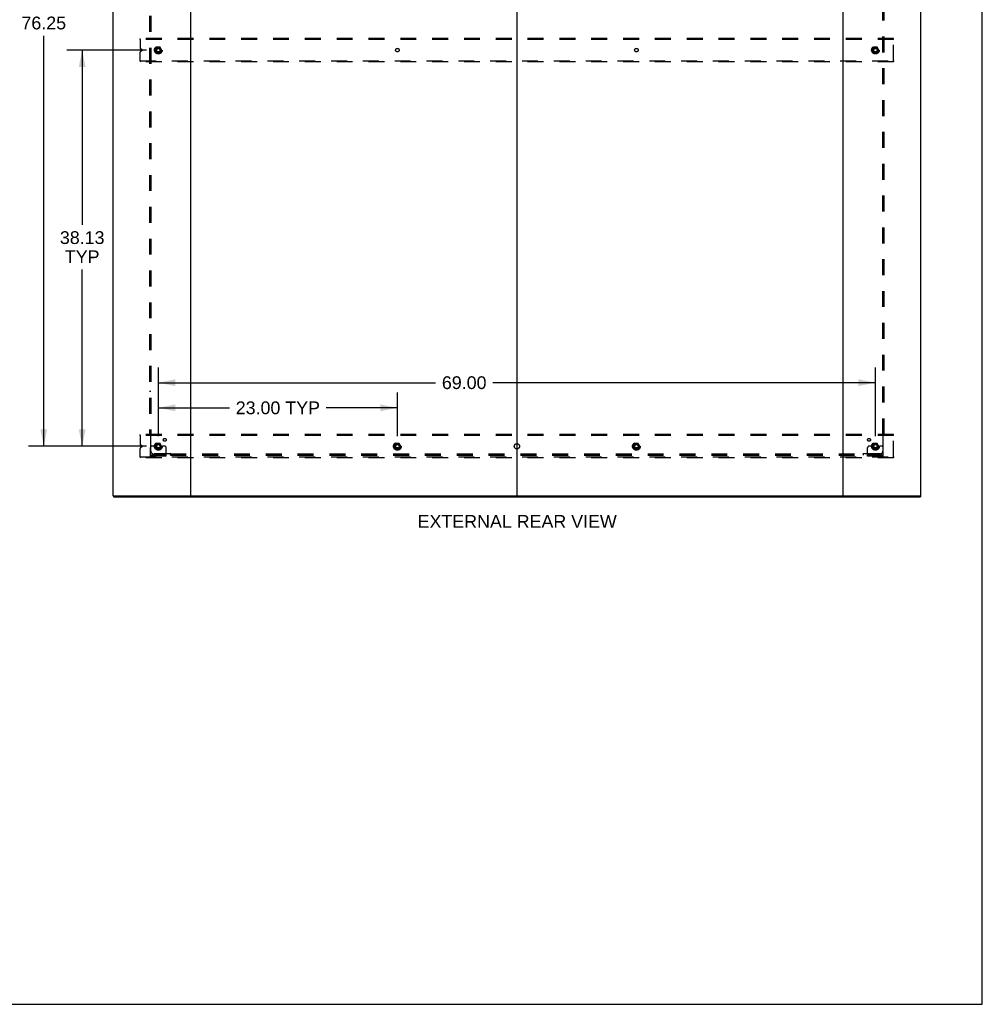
# Model space of a CAD drawing. Header units: inches. Extents: x 0 to 278, y 0 to 180.
# Tile 77 of 81: x 186 to 278, y 0 to 95. Entities that reach past the tile are written whole.
import ezdxf

# ---------------------------------------------------------------- set-up
doc = ezdxf.new("R2010")
doc.units = ezdxf.units.IN
doc.header["$LTSCALE"] = 15.310625
doc.header["$MEASUREMENT"] = 0
doc.linetypes.add('DOT', pattern=[0.2, 0.1, -0.1])
doc.linetypes.add('HIDDEN', pattern=[0.2, 0.1, -0.1])
doc.layers.get('0').update_dxf_attribs({"linetype": 'CONTINUOUS'})
for name, color, linetype in [('DEFAULT_2', 8, 'HIDDEN'), ('DIMENSIONS', 7, 'CONTINUOUS'), ('SUBPANEL', 7, 'CONTINUOUS')]:
    doc.layers.add(name, color=color, linetype=linetype)
doc.styles.get("Standard").update_dxf_attribs({"font": 'arial.ttf'})
doc.dimstyles.new('DIMSTYLE_1', dxfattribs={"dimtxt": 1.228125, "dimasz": 1.6375, "dimexe": 0.09, "dimexo": 0.07, "dimgap": 0.0375, "dimtad": 0, "dimtih": 1, "dimtoh": 1, "dimzin": 4, "dimdsep": 46, "dimtxsty": 'Standard', "dimblk": '_FILLED', "dimblk1": '_FILLED', "dimblk2": '_FILLED', "dimcen": 0.09, "dimadec": 3, "dimazin": 1, "dimtfac": 1, "dimtdec": 3, "dimtofl": 0, "dimtmove": 0, "dimatfit": 3, "dimldrblk": '_FILLED', "dimfxl": 0, "dimtolj": 1, "dimtzin": 4, "dimarcsym": 0})

# ---------------------------------------------------------------- blocks, each defined once
blk = doc.blocks.new('_FILLED')
at = {"color": 0, "linetype": 'ByBlock'}
blk.add_solid([(0, 0), (-1, 0.2), (-1, -0.2)], dxfattribs=at)
blk = doc.blocks.new('*D2')
at = {"layer": 'DIMENSIONS', "color": 2, "linetype": 'Continuous'}
for p, q in [((199.094, 54.682), (199.094, 58.876)), ((222.094, 54.682), (222.094, 58.876)), ((199.094, 57.402), (205.933, 57.402)), ((222.094, 57.402), (215.255, 57.402))]:
    blk.add_line(p, q, dxfattribs=at)
at = {"layer": 'DIMENSIONS', "color": 2, "linetype": 'Continuous', "xscale": 1.6375, "yscale": 1.6375, "zscale": 1.6375, "rotation": 180}
blk.add_blockref('_FILLED', (199.094, 57.402), dxfattribs=at)
at = {"layer": 'DIMENSIONS', "color": 2, "linetype": 'Continuous', "xscale": 1.6375, "yscale": 1.6375, "zscale": 1.6375}
blk.add_blockref('_FILLED', (222.094, 57.402), dxfattribs=at)
at = {"layer": 'DIMENSIONS', "color": 2, "linetype": 'Continuous', "insert": (210.594, 58.016), "char_height": 1.2281, "width": 8.09467, "attachment_point": 2, "line_spacing_factor": 0.9}
blk.add_mtext('23.00 TYP', dxfattribs=at)
blk = doc.blocks.new('*D3')
at = {"layer": 'DIMENSIONS', "color": 2, "linetype": 'Continuous'}
for p, q in [((197.948, 129.951), (186.595, 129.951)), ((188.069, 129.951), (188.069, 95.662)), ((188.069, 53.701), (188.069, 93.206)), ((197.948, 53.701), (186.595, 53.701))]:
    blk.add_line(p, q, dxfattribs=at)
at = {"layer": 'DIMENSIONS', "color": 2, "linetype": 'Continuous', "xscale": 1.6375, "yscale": 1.6375, "zscale": 1.6375}
for p, rotation in [((188.069, 129.951), 90), ((188.069, 53.701), 270)]:
    blk.add_blockref('_FILLED', p, dxfattribs=dict(at, rotation=rotation))
at = {"layer": 'DIMENSIONS', "color": 2, "linetype": 'Continuous', "insert": (188.069, 95.048), "char_height": 1.2281, "width": 4.29159, "attachment_point": 2, "line_spacing_factor": 0.9}
blk.add_mtext('76.25', dxfattribs=at)
blk = doc.blocks.new('*D4')
at = {"layer": 'DIMENSIONS', "color": 2, "linetype": 'Continuous'}
for p, q in [((199.094, 54.682), (199.094, 61.295)), ((268.094, 54.682), (268.094, 61.295)), ((199.094, 59.821), (225.764, 59.821)), ((268.094, 59.821), (231.283, 59.821))]:
    blk.add_line(p, q, dxfattribs=at)
at = {"layer": 'DIMENSIONS', "color": 2, "linetype": 'Continuous', "xscale": 1.6375, "yscale": 1.6375, "zscale": 1.6375, "rotation": 180}
blk.add_blockref('_FILLED', (199.094, 59.821), dxfattribs=at)
at = {"layer": 'DIMENSIONS', "color": 2, "linetype": 'Continuous', "xscale": 1.6375, "yscale": 1.6375, "zscale": 1.6375}
blk.add_blockref('_FILLED', (268.094, 59.821), dxfattribs=at)
at = {"layer": 'DIMENSIONS', "color": 2, "linetype": 'Continuous', "insert": (228.523, 60.435), "char_height": 1.2281, "width": 4.29159, "attachment_point": 2, "line_spacing_factor": 0.9}
blk.add_mtext('69.00', dxfattribs=at)
blk = doc.blocks.new('*D5')
at = {"layer": 'DIMENSIONS', "color": 2, "linetype": 'Continuous'}
for p, q in [((197.948, 91.826), (190.291, 91.826)), ((191.765, 91.826), (191.765, 75.009)), ((191.765, 53.701), (191.765, 70.711)), ((197.948, 53.701), (190.291, 53.701))]:
    blk.add_line(p, q, dxfattribs=at)
at = {"layer": 'DIMENSIONS', "color": 2, "linetype": 'Continuous', "xscale": 1.6375, "yscale": 1.6375, "zscale": 1.6375}
for p, rotation in [((191.765, 91.826), 90), ((191.765, 53.701), 270)]:
    blk.add_blockref('_FILLED', p, dxfattribs=dict(at, rotation=rotation))
at = {"layer": 'DIMENSIONS', "color": 2, "linetype": 'Continuous', "insert": (191.765, 74.395), "char_height": 1.2281, "width": 4.29159, "attachment_point": 2, "line_spacing_factor": 0.9}
blk.add_mtext('38.13\\PTYP', dxfattribs=at)

msp = doc.modelspace()

# ---------------------------------------------------------------- linework, layer by layer
at = {"color": 7, "linetype": 'Continuous'}
for p, q in [((278.375, 0), (278.375, 180.125)), ((233.594, 134.682), (233.594, 48.97)), ((194.771, 48.93), (194.771, 48.826)), ((194.78, 48.93), (194.809, 48.93)), ((202.179, 48.93), (265.009, 48.93)), ((272.379, 48.93), (272.408, 48.93)), ((272.417, 48.93), (272.417, 48.826)), ((0, 0), (278.375, 0))]:
    msp.add_line(p, q, dxfattribs=at)
at = {"color": 3, "linetype": 'Continuous'}
for p, q in [((194.719, 134.722), (194.719, 48.93)), ((202.219, 48.97), (202.219, 134.682)), ((264.969, 134.682), (264.969, 48.97)), ((272.469, 48.93), (272.469, 134.722)), ((194.78, 48.93), (194.719, 48.93)), ((194.771, 48.826), (272.417, 48.826)), ((194.809, 48.93), (202.179, 48.93)), ((265.009, 48.93), (272.379, 48.93)), ((272.408, 48.93), (272.469, 48.93))]:
    msp.add_line(p, q, dxfattribs=at)
for centre, start, end in [((202.179, 48.97), 270, 360), ((265.009, 48.97), 180, 270)]:
    msp.add_arc(centre, 0.04, start, end, dxfattribs=at)
at = {"color": 7, "linetype": 'Continuous'}
for centre, start, end in [((202.259, 48.97), 180, 270), ((233.554, 48.97), 270, 360), ((233.634, 48.97), 180, 270), ((264.929, 48.97), 270, 360)]:
    msp.add_arc(centre, 0.04, start, end, dxfattribs=at)
at = {"layer": 'DEFAULT_2', "color": 8, "linetype": 'HIDDEN'}
for p, q in [((197.344, 92.847), (197.344, 92.951)), ((269.844, 92.951), (197.344, 92.951)), ((269.844, 92.847), (269.844, 92.951)), ((197.344, 92.847), (197.344, 92.038)), ((269.844, 92.847), (197.344, 92.847)), ((197.515, 91.883), (197.421, 91.923)), ((198.931, 92.098), (198.776, 91.831)), ((199.248, 92.103), (198.939, 92.103)), ((199.411, 91.831), (199.257, 92.098)), ((267.931, 92.098), (267.776, 91.831)), ((268.248, 92.103), (267.939, 92.103)), ((268.411, 91.831), (268.257, 92.098)), ((269.844, 90.805), (269.844, 92.847)), ((197.344, 90.805), (197.344, 91.613)), ((197.421, 91.729), (197.515, 91.768)), ((198.776, 91.821), (198.931, 91.553)), ((199.248, 91.548), (198.939, 91.548)), ((199.257, 91.553), (199.411, 91.821)), ((267.776, 91.821), (267.931, 91.553)), ((268.248, 91.548), (267.939, 91.548)), ((268.257, 91.553), (268.411, 91.821)), ((197.344, 90.805), (197.344, 90.701)), ((197.344, 90.805), (269.844, 90.805)), ((269.844, 90.701), (197.344, 90.701)), ((269.844, 90.805), (269.844, 90.701)), ((197.344, 54.722), (197.344, 54.826)), ((269.844, 54.826), (197.344, 54.826)), ((197.344, 54.722), (197.344, 53.913)), ((269.844, 54.722), (197.344, 54.722)), ((269.844, 54.722), (269.844, 54.826)), ((269.844, 52.68), (269.844, 54.722)), ((197.344, 52.68), (197.344, 53.488)), ((197.515, 53.758), (197.421, 53.798)), ((197.421, 53.604), (197.515, 53.643)), ((198.344, 52.753), (198.344, 53.576)), ((198.558, 53.701), (198.469, 53.701)), ((198.68, 53.701), (198.558, 53.701)), ((198.919, 53.701), (198.68, 53.701)), ((198.931, 53.973), (198.776, 53.706)), ((198.776, 53.696), (198.931, 53.428)), ((199.248, 53.978), (198.939, 53.978)), ((199.248, 53.423), (198.939, 53.423)), ((199.411, 53.706), (199.257, 53.973)), ((199.257, 53.428), (199.411, 53.696)), ((199.269, 53.701), (199.508, 53.701)), ((199.63, 53.701), (199.508, 53.701)), ((199.719, 53.701), (199.63, 53.701)), ((199.844, 52.753), (199.844, 53.576)), ((221.931, 53.973), (221.776, 53.706)), ((221.776, 53.696), (221.931, 53.428)), ((222.248, 53.978), (221.939, 53.978)), ((222.248, 53.423), (221.939, 53.423)), ((222.411, 53.706), (222.257, 53.973)), ((222.257, 53.428), (222.411, 53.696)), ((244.931, 53.973), (244.776, 53.706)), ((244.776, 53.696), (244.931, 53.428)), ((245.248, 53.978), (244.939, 53.978)), ((245.248, 53.423), (244.939, 53.423)), ((245.411, 53.706), (245.257, 53.973)), ((245.257, 53.428), (245.411, 53.696)), ((267.344, 52.753), (267.344, 53.576)), ((267.558, 53.701), (267.469, 53.701)), ((267.68, 53.701), (267.558, 53.701)), ((267.919, 53.701), (267.68, 53.701)), ((267.931, 53.973), (267.776, 53.706)), ((267.776, 53.696), (267.931, 53.428)), ((268.248, 53.978), (267.939, 53.978)), ((268.248, 53.423), (267.939, 53.423)), ((268.411, 53.706), (268.257, 53.973)), ((268.257, 53.428), (268.411, 53.696)), ((268.269, 53.701), (268.508, 53.701)), ((268.63, 53.701), (268.508, 53.701)), ((268.719, 53.701), (268.63, 53.701)), ((268.844, 52.753), (268.844, 53.576)), ((197.344, 52.68), (269.844, 52.68)), ((197.344, 52.68), (197.344, 52.576)), ((269.844, 52.576), (197.344, 52.576)), ((199.844, 52.857), (198.344, 52.857)), ((199.844, 52.753), (198.344, 52.753)), ((198.591, 52.753), (198.591, 52.857)), ((198.847, 52.753), (198.847, 52.857)), ((199.341, 52.753), (199.341, 52.857)), ((199.597, 52.753), (199.597, 52.857)), ((268.844, 52.857), (267.344, 52.857)), ((268.844, 52.753), (267.344, 52.753)), ((267.591, 52.753), (267.591, 52.857)), ((267.847, 52.753), (267.847, 52.857)), ((268.341, 52.753), (268.341, 52.857)), ((268.597, 52.753), (268.597, 52.857)), ((269.844, 52.68), (269.844, 52.576))]:
    msp.add_line(p, q, dxfattribs=at)
for centre, radius in [((199.094, 91.826), 0.372), ((199.094, 91.826), 0.356), ((199.094, 91.826), 0.312), ((199.094, 91.826), 0.204), ((199.094, 91.826), 0.188), ((199.094, 91.826), 0.183), ((199.094, 91.826), 0.165), ((268.094, 91.826), 0.372), ((268.094, 91.826), 0.356), ((268.094, 91.826), 0.312), ((268.094, 91.826), 0.204), ((268.094, 91.826), 0.188), ((268.094, 91.826), 0.183), ((268.094, 91.826), 0.165), ((199.094, 53.701), 0.372), ((199.094, 53.701), 0.356), ((199.094, 53.701), 0.312), ((222.094, 53.701), 0.372), ((222.094, 53.701), 0.356), ((222.094, 53.701), 0.312), ((245.094, 53.701), 0.372), ((245.094, 53.701), 0.356), ((245.094, 53.701), 0.312), ((268.094, 53.701), 0.372), ((268.094, 53.701), 0.356), ((268.094, 53.701), 0.312), ((199.094, 53.701), 0.204), ((199.094, 53.701), 0.188), ((199.094, 53.701), 0.183), ((199.094, 53.701), 0.165), ((222.094, 53.701), 0.204), ((222.094, 53.701), 0.188), ((222.094, 53.701), 0.183), ((222.094, 53.701), 0.165), ((245.094, 53.701), 0.204), ((245.094, 53.701), 0.188), ((245.094, 53.701), 0.183), ((245.094, 53.701), 0.165), ((268.094, 53.701), 0.204), ((268.094, 53.701), 0.188), ((268.094, 53.701), 0.183), ((268.094, 53.701), 0.165)]:
    msp.add_circle(centre, radius, dxfattribs=at)
at = {"layer": 'DEFAULT_2', "color": 8, "linetype": 'DOT'}
for centre in [(199.094, 91.826), (222.094, 91.826), (245.094, 91.826), (268.094, 91.826), (199.094, 53.701), (222.094, 53.701), (245.094, 53.701), (268.094, 53.701)]:
    msp.add_circle(centre, 0.17, dxfattribs=at)
at = {"layer": 'DEFAULT_2', "color": 8, "linetype": 'HIDDEN'}
for centre, radius, start, end in [((197.469, 92.038), 0.125, 180, 247.5), ((198.939, 92.093), 0.01, 90.01235, 149.98915), ((199.248, 92.093), 0.01, 30.01204, 89.98872), ((267.939, 92.093), 0.01, 90.01235, 149.98915), ((268.248, 92.093), 0.01, 30.01204, 89.98872), ((197.469, 91.613), 0.125, 112.5, 180), ((197.491, 91.826), 0.0625, 292.5, 67.5), ((198.785, 91.826), 0.01, 150.01268, 209.98829), ((198.939, 91.558), 0.01, 210.01204, 269.98872), ((199.248, 91.558), 0.01, 270.01235, 329.98915), ((199.403, 91.826), 0.01, 330.01268, 29.98829), ((267.785, 91.826), 0.01, 150.01268, 209.98829), ((267.939, 91.558), 0.01, 210.01204, 269.98872), ((268.248, 91.558), 0.01, 270.01235, 329.98915), ((268.403, 91.826), 0.01, 330.01268, 29.98829), ((197.469, 53.913), 0.125, 180, 247.5), ((197.469, 53.488), 0.125, 112.5, 180), ((197.491, 53.701), 0.0625, 292.5, 67.5), ((198.469, 53.576), 0.125, 90, 180), ((198.785, 53.701), 0.01, 150.01268, 209.98829), ((199.094, 53.701), 0.175, 180, 360), ((198.939, 53.968), 0.01, 90.01235, 149.98915), ((198.939, 53.433), 0.01, 210.01204, 269.98872), ((199.248, 53.968), 0.01, 30.01204, 89.98872), ((199.248, 53.433), 0.01, 270.01235, 329.98915), ((199.403, 53.701), 0.01, 330.01268, 29.98829), ((199.719, 53.576), 0.125, 0, 90), ((221.785, 53.701), 0.01, 150.01268, 209.98829), ((221.939, 53.968), 0.01, 90.01235, 149.98915), ((221.939, 53.433), 0.01, 210.01204, 269.98872), ((222.248, 53.968), 0.01, 30.01204, 89.98872), ((222.248, 53.433), 0.01, 270.01235, 329.98915), ((222.403, 53.701), 0.01, 330.01268, 29.98829), ((244.785, 53.701), 0.01, 150.01268, 209.98829), ((244.939, 53.968), 0.01, 90.01235, 149.98915), ((244.939, 53.433), 0.01, 210.01204, 269.98872), ((245.248, 53.968), 0.01, 30.01204, 89.98872), ((245.248, 53.433), 0.01, 270.01235, 329.98915), ((245.403, 53.701), 0.01, 330.01268, 29.98829), ((267.469, 53.576), 0.125, 90, 180), ((267.785, 53.701), 0.01, 150.01268, 209.98829), ((268.094, 53.701), 0.175, 180, 360), ((267.939, 53.968), 0.01, 90.01235, 149.98915), ((267.939, 53.433), 0.01, 210.01204, 269.98872), ((268.248, 53.968), 0.01, 30.01204, 89.98872), ((268.248, 53.433), 0.01, 270.01235, 329.98915), ((268.403, 53.701), 0.01, 330.01268, 29.98829), ((268.719, 53.576), 0.125, 0, 90)]:
    msp.add_arc(centre, radius, start, end, dxfattribs=at)
at = {"layer": 'SUBPANEL', "color": 8, "linetype": 'HIDDEN'}
for p, q in [((198.25, 128.794), (198.25, 54.857)), ((198.375, 128.794), (198.375, 54.857)), ((268.813, 54.857), (268.813, 128.794)), ((268.938, 54.857), (268.938, 128.794)), ((198.375, 58.982), (198.25, 58.982)), ((268.813, 58.982), (268.938, 58.982)), ((198.25, 54.857), (198.416, 54.857)), ((198.356, 54.84), (198.364, 54.833)), ((198.375, 53.232), (198.375, 54.822)), ((268.772, 54.857), (268.938, 54.857)), ((268.813, 54.822), (268.813, 53.232)), ((200.215, 52.982), (198.625, 52.982)), ((200.25, 52.857), (200.25, 53.023)), ((200.25, 52.982), (266.938, 52.982)), ((200.25, 52.857), (266.938, 52.857)), ((204.375, 52.982), (204.375, 52.857)), ((262.813, 52.982), (262.813, 52.857)), ((266.938, 52.857), (266.938, 53.023)), ((266.955, 52.963), (266.962, 52.97)), ((268.563, 52.982), (266.973, 52.982))]:
    msp.add_line(p, q, dxfattribs=at)
for points in [[(198.337, 54.857), (198.339, 54.855), (198.341, 54.853), (198.344, 54.852), (198.346, 54.85), (198.348, 54.848), (198.35, 54.847), (198.351, 54.845), (198.353, 54.843), (198.355, 54.842), (198.356, 54.84)], [(198.364, 54.833), (198.366, 54.831), (198.368, 54.829), (198.37, 54.827), (198.372, 54.825), (198.373, 54.823), (198.375, 54.822)], [(198.389, 54.831), (198.386, 54.83), (198.384, 54.828), (198.381, 54.826), (198.379, 54.825), (198.377, 54.823), (198.375, 54.822)], [(198.416, 54.857), (198.415, 54.855), (198.414, 54.853), (198.413, 54.851), (198.412, 54.85), (198.411, 54.848), (198.41, 54.846), (198.408, 54.845), (198.406, 54.843), (198.405, 54.841), (198.403, 54.84), (198.401, 54.839), (198.399, 54.837), (198.396, 54.836), (198.394, 54.834), (198.389, 54.831)], [(268.772, 54.857), (268.773, 54.855), (268.773, 54.853), (268.774, 54.851), (268.775, 54.85), (268.777, 54.848), (268.778, 54.846), (268.78, 54.845), (268.781, 54.843), (268.783, 54.841), (268.785, 54.84), (268.787, 54.839), (268.789, 54.837), (268.792, 54.836), (268.794, 54.834)], [(268.794, 54.834), (268.799, 54.831), (268.802, 54.83), (268.804, 54.828), (268.806, 54.826), (268.809, 54.825), (268.811, 54.823), (268.813, 54.822)], [(268.826, 54.835), (268.824, 54.833), (268.822, 54.831), (268.82, 54.829), (268.818, 54.827), (268.816, 54.825), (268.814, 54.823), (268.813, 54.822)], [(268.851, 54.857), (268.849, 54.855), (268.846, 54.853), (268.844, 54.852), (268.842, 54.85), (268.84, 54.848), (268.838, 54.847), (268.836, 54.845), (268.835, 54.843), (268.833, 54.842), (268.831, 54.84), (268.826, 54.835)], [(200.227, 53.001), (200.224, 52.996), (200.223, 52.993), (200.221, 52.991), (200.22, 52.988), (200.218, 52.986), (200.216, 52.984), (200.215, 52.982)], [(200.228, 52.968), (200.226, 52.97), (200.224, 52.972), (200.222, 52.974), (200.22, 52.976), (200.218, 52.978), (200.216, 52.98), (200.215, 52.982)], [(200.25, 53.023), (200.248, 53.022), (200.246, 53.021), (200.245, 53.02), (200.243, 53.019), (200.241, 53.018), (200.239, 53.017), (200.238, 53.015), (200.236, 53.013), (200.235, 53.011), (200.233, 53.01), (200.232, 53.008), (200.23, 53.005), (200.229, 53.003), (200.227, 53.001)], [(200.25, 52.943), (200.248, 52.946), (200.247, 52.948), (200.245, 52.95), (200.243, 52.953), (200.241, 52.955), (200.24, 52.956), (200.238, 52.958), (200.236, 52.96), (200.235, 52.962), (200.233, 52.963), (200.228, 52.968)], [(266.938, 53.023), (266.94, 53.022), (266.941, 53.021), (266.943, 53.02), (266.945, 53.019), (266.947, 53.018), (266.948, 53.017), (266.95, 53.015), (266.952, 53.013), (266.953, 53.011), (266.955, 53.01), (266.956, 53.008), (266.958, 53.005), (266.959, 53.003), (266.96, 53.001), (266.963, 52.996)], [(266.938, 52.943), (266.939, 52.946), (266.941, 52.948), (266.943, 52.95), (266.945, 52.953), (266.946, 52.955), (266.948, 52.956), (266.95, 52.958), (266.951, 52.96), (266.953, 52.962), (266.955, 52.963)], [(266.962, 52.97), (266.964, 52.972), (266.966, 52.974), (266.968, 52.976), (266.97, 52.978), (266.971, 52.98), (266.973, 52.982)], [(266.963, 52.996), (266.965, 52.993), (266.967, 52.991), (266.968, 52.988), (266.97, 52.986), (266.971, 52.984), (266.973, 52.982)]]:
    msp.add_lwpolyline(points, dxfattribs=at)
for centre, radius in [((199.094, 91.826), 0.25), ((268.094, 91.826), 0.25), ((199.713, 54.319), 0.141), ((267.475, 54.319), 0.141), ((199.094, 53.701), 0.25), ((222.094, 53.701), 0.25), ((233.594, 53.701), 0.25), ((245.094, 53.701), 0.25), ((268.094, 53.701), 0.25)]:
    msp.add_circle(centre, radius, dxfattribs=at)
for centre, start, end in [((198.625, 53.232), 180, 270), ((268.563, 53.232), 270, 360)]:
    msp.add_arc(centre, 0.25, start, end, dxfattribs=at)

# ---------------------------------------------------------------- texts
at = {"layer": 'DIMENSIONS', "color": 2, "linetype": 'Continuous', "insert": (233.623, 47.083), "char_height": 1.22812, "width": 19.1204, "attachment_point": 2, "line_spacing_factor": 0.9}
msp.add_mtext('EXTERNAL REAR VIEW', dxfattribs=at)

# ---------------------------------------------------------------- dimensions: what is measured, and where the dimension line sits
at = {"layer": 'DIMENSIONS', "color": 2, "linetype": 'Continuous'}
dim = msp.add_linear_dim(base=(188.069, 129.951), p1=(198.018, 53.701), p2=(198.018, 129.951), angle=90, dimstyle='DIMSTYLE_1', dxfattribs=at)
dim.commit()
dim.dimension.update_dxf_attribs({"geometry": '*D3', "text_midpoint": (188.073, 94.427), "dimtype": 160})
dim = msp.add_linear_dim(base=(191.764574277, 53.700732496), p1=(198.017647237, 91.825732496), p2=(198.017647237, 53.700732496), angle=270, text='<>\\PTYP', dimstyle='DIMSTYLE_1', dxfattribs=at)
dim.commit()
dim.dimension.update_dxf_attribs({"geometry": '*D5', "text_midpoint": (191.764574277, 72.860100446), "dimtype": 160})
dim = msp.add_linear_dim(base=(268.094, 59.821), p1=(199.094, 54.612), p2=(268.094, 54.612), dimstyle='DIMSTYLE_1', dxfattribs=at)
dim.commit()
dim.dimension.update_dxf_attribs({"geometry": '*D4', "text_midpoint": (228.514, 59.814), "dimtype": 160})
dim = msp.add_linear_dim(base=(222.094, 57.402), p1=(199.094, 54.612), p2=(222.094, 54.612), text='<> TYP', dimstyle='DIMSTYLE_1', dxfattribs=at)
dim.commit()
dim.dimension.update_dxf_attribs({"geometry": '*D2', "text_midpoint": (210.594, 57.402), "dimtype": 160})

doc.saveas('drawing.dxf')
